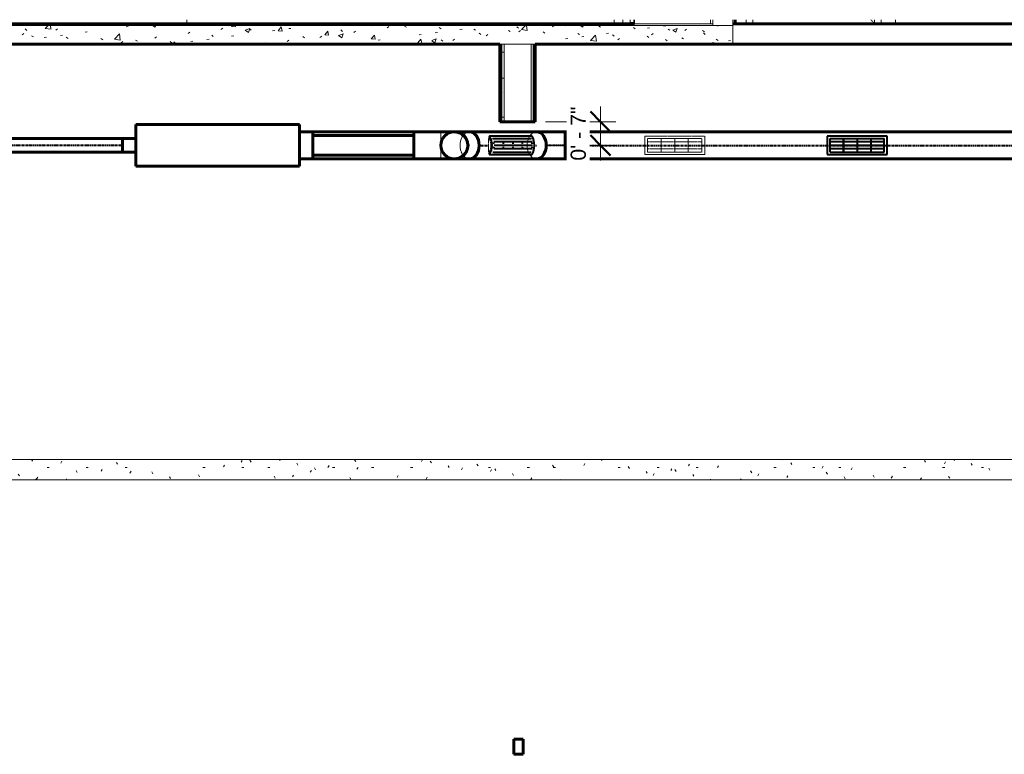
# Model space of a CAD drawing. Header units: inches. Extents: x -723 to 1689, y -292 to 603.
# Tile 6 of 40: x -575 to -284, y 10 to 227. Entities that reach past the tile are written whole.
import ezdxf

# ---------------------------------------------------------------- set-up
doc = ezdxf.new("R2010")
doc.units = ezdxf.units.IN
doc.header["$MEASUREMENT"] = 0
for name, pattern in [('Center', [1.25, 0.25, -0.1875, 0.625, -0.1875]), ('Dash 1_16_', [0.125, 0.0625, -0.0625]), ('Hidden 1_16_', [0.09375, 0.0625, -0.03125])]:
    doc.linetypes.add(name, pattern=pattern)
for name, color, linetype, lineweight in [('A-ANNO-DIMS', 211, 'Continuous', 9), ('A-ANNO-DIMS-48', 211, 'Continuous', 9), ('A-DETL', 90, 'Hidden 1_16_', 9), ('A-DOOR', 31, 'Continuous', 18), ('A-DOOR-FRAM', 31, 'Continuous', 9), ('A-FLOR', 192, 'Continuous', 18), ('A-FLOR-MCUT', 51, 'Continuous', 18), ('A-FLOR-PATT', 8, 'Continuous', 70), ('A-WALL', 113, 'Continuous', 18), ('A-WALL-PATT', 111, 'Continuous', 60), ('E-ELEC-FIXT', 91, 'Continuous', 60), ('I-WALL', 2, 'Continuous', 18), ('M-EQPM', 50, 'Continuous', 60), ('M-HVAC-CDFF', 50, 'Continuous', 40), ('M-HVAC-DUCT', 70, 'Continuous', 60), ('M-HVAC-DUCT-CNTR', 70, 'Center', 40), ('Q-CASE', 31, 'Continuous', 9), ('Q-SPCQ', 91, 'Continuous', 9)]:
    doc.layers.add(name, color=color, linetype=linetype, lineweight=lineweight)
doc.styles.add('Arial_3', font='arial.ttf', dxfattribs={"height": 4.5})
doc.dimstyles.new('Linear_-_3_32__Arial', dxfattribs={"dimscale": 12, "dimtxt": 4.591167, "dimasz": 0.5, "dimexe": 0.375, "dimexo": 0.25, "dimgap": 0.25, "dimtad": 1, "dimdec": 5, "dimrnd": 0.03125, "dimzin": 1, "dimdsep": 46, "dimlunit": 4, "dimtxsty": 'Arial_3', "dimblk1": 'OBLIQUE', "dimblk2": 'OBLIQUE', "dimsah": 1, "dimcen": 0.09, "dimdle": 0.375, "dimazin": 0, "dimtfac": 1, "dimtdec": 4, "dimtix": 1, "dimtmove": 0, "dimatfit": 3, "dimfxl": 1, "dimtvp": 1, "dimtfill": 1, "dimfrac": 2, "dimtolj": 1, "dimtzin": 0, "dimarcsym": 2})
pattern_1 = [(0, (70.296, 444.113), (15.36, 3.84), [0.6336, -10.886, 0.6336, -10.886, -61.44]), (0, (70.296, 444.113), (15.36, 3.84), [-23.04, 0.6336, -22.406, 0.6336, -10.886, -26.88]), (0, (70.296, 444.113), (15.36, 3.84), [-57.6, 0.6336, -7.046, 0.6336, -18.566]), (120, (76.056, 446.033), (-11.005538, 11.38215), [0.6336, -10.886, 0.6336, -10.886, -61.44]), (120, (76.056, 446.033), (-11.005538, 11.38215), [-23.04, 0.6336, -22.406, 0.6336, -10.886, -26.88]), (120, (76.056, 446.033), (-11.005538, 11.38215), [-57.6, 0.6336, -7.046, 0.6336, -18.566]), (240, (77.976, 453.713), (-4.354462, -15.22215), [0.6336, -10.886, 0.6336, -10.886, -61.44]), (240, (77.976, 453.713), (-4.354462, -15.22215), [-23.04, 0.6336, -22.406, 0.6336, -10.886, -26.88]), (240, (77.976, 453.713), (-4.354462, -15.22215), [-57.6, 0.6336, -7.046, 0.6336, -18.566])]

# ---------------------------------------------------------------- blocks, each defined once
blk = doc.blocks.new('Vanity Cabinet-Double Door _ 4 Drawer - 48_-771924-Retail 109 - Raceway Coordination')
at = {"layer": 'Q-CASE'}
for p, q in [((-30.13, 226), (-30.13, 227.2)), ((17.87, 226), (17.87, 227.2))]:
    blk.add_line(p, q, dxfattribs=at)
blk = doc.blocks.new('Door-Passage-Single-Flush - 36_ x 84_ _Cores_-2162753-Retail 109 - Raceway Coordination')
at = {"layer": 'A-DOOR', "color": 213, "linetype": 'Dash 1_16_', "lineweight": 9}
blk.add_line((-37.41, 227.2), (-36.38, 226), dxfattribs=at)
at = {"layer": 'A-DOOR-FRAM', "color": 213}
for p, q in [((-74.38, 227.2), (-74.38, 226)), ((-72.38, 226), (-72.38, 227.2)), ((-36.38, 227.2), (-36.38, 226)), ((-34.38, 226), (-34.38, 227.2))]:
    blk.add_line(p, q, dxfattribs=at)
blk = doc.blocks.new('Refrigerator - 24_ x 25_ LH-782186-Retail 109 - Raceway Coordination')
at = {"layer": 'Q-SPCQ', "color": 213}
for p, q in [((-108.63, 227.2), (-108.63, 226.37)), ((-108.63, 226.37), (-107.63, 226.37)), ((-107.63, 226.37), (-107.63, 227.2)), ((-107.38, 227.2), (-107.38, 226)), ((-107.38, 226), (-84.88, 226)), ((-84.88, 226), (-84.88, 227.2))]:
    blk.add_line(p, q, dxfattribs=at)
blk = doc.blocks.new('Dishwasher - 24_ x 24_ x 34_-782193-Retail 109 - Raceway Coordination')
at = {"layer": 'Q-SPCQ'}
blk.add_line((-110.88, 226), (-110.88, 227.2), dxfattribs=at)
blk = doc.blocks.new('ST-VDC-01_ARCH_REF_v001_rvt_rvt-2-Retail 109 - Raceway Coordination')
at = {"layer": 'A-FLOR-PATT', "lineweight": 9}
h = blk.add_hatch(dxfattribs=at)
h.set_pattern_fill('FP_2', color=256, style=0, pattern_type=2)
h.set_pattern_definition([(50, (70.296, 444.113), (13.77135, -1.20496), [1.44, -15.84]), (355, (70.296, 444.113), (-2.6644, 14.44218), [1.152, -12.672]), (100.451, (71.443, 444.012), (11.10708, 13.23737), [1.224, -13.462]), (46.184, (70.296, 447.953), (20.4913, -3.17785), [2.16, -23.76]), (96.636, (72.003, 447.688), (17.9459, 18.70315), [1.836, -20.193]), (351.184, (70.296, 447.953), (17.9454, 18.7026), [1.728, -19.008]), (21, (72.216, 446.993), (11.46052, -7.73037), [1.44, -15.84]), (326, (72.216, 446.993), (4.67135, 13.92315), [1.152, -12.672]), (71.451, (73.171, 446.348), (16.13207, 6.19284), [1.224, -13.462]), (37.5, (70.296, 444.113), (0.233123, 6.39175), [0.6336, -11.885, 0.6336, -12.23, -12.72]), (37.5, (70.296, 444.113), (0.233123, 6.39175), [-25.382, 0.6336, -12.086]), (7.5, (70.296, 444.113), (5.05073, 7.57304), [0.6336, -6.701, 0.6336, -11.597, -4.848]), (7.5, (70.296, 444.113), (5.05073, 7.57304), [-19.565, 0.6336, -4.214]), (327.5, (66.014, 444.113), (10.24958, -0.43289), [0.6336, -4.166, 0.6336, -14.342, -19.872]), (327.5, (66.014, 444.113), (10.24958, -0.43289), [-19.776, 0.6336, -19.238]), (317.5, (64.094, 444.113), (11.19739, 1.92214), [0.6336, -5.606, 0.6336, -9.312, -14.112]), (317.5, (64.094, 444.113), (11.19739, 1.92214), [-16.186, 0.6336, -13.478])])
h.paths.add_polyline_path([(-166.99, 220), (-78.25, 220), (-78.25, 225.5), (-309.37, 225.5), (-309.37, 220), (-214.45, 220)])
at = {"layer": 'A-WALL-PATT', "lineweight": 9}
h = blk.add_hatch(dxfattribs=at)
h.set_pattern_fill('FP_3', color=256, style=0, pattern_type=2)
h.set_pattern_definition(pattern_1)
h.paths.add_polyline_path([(-84.25, 226), (-84.25, 227.2), (-84.88, 227.2), (-84.88, 226)])
h = blk.add_hatch(dxfattribs=at)
h.set_pattern_fill('FP_3', color=256, style=0, pattern_type=2)
h.set_pattern_definition(pattern_1)
h.paths.add_polyline_path([(-78.25, 227.2), (-78.25, 226), (-77.63, 226), (-77.63, 227.2)])
h = blk.add_hatch(dxfattribs=at)
h.set_pattern_fill('FP_3', color=256, style=0, pattern_type=2)
h.set_pattern_definition(pattern_1)
h.paths.add_polyline_path([(-146.61, 197), (-146.61, 220), (-147.24, 220), (-147.24, 197)])
h = blk.add_hatch(dxfattribs=at)
h.set_pattern_fill('FP_3', color=256, style=0, pattern_type=2)
h.set_pattern_definition(pattern_1)
h.paths.add_polyline_path([(-146.61, 197), (-145.99, 197), (-145.99, 220), (-146.61, 220), (-146.61, 199.63)])
h = blk.add_hatch(dxfattribs=at)
h.set_pattern_fill('FP_3', color=256, style=0, pattern_type=2)
h.set_pattern_definition(pattern_1)
h.paths.add_polyline_path([(-137.36, 197), (-136.74, 197), (-136.74, 220), (-137.36, 220), (-137.36, 199.63)])
h = blk.add_hatch(dxfattribs=at)
h.set_pattern_fill('FP_3', color=256, style=0, pattern_type=2)
h.set_pattern_definition(pattern_1)
h.paths.add_polyline_path([(11.91, 91), (11.91, 97), (-293.03, 97), (-293.03, 91), (10.97, 91)])
h.paths.add_polyline_path([(33.25, 91), (33.25, 97), (22.11, 97), (22.11, 91), (22.83, 91)])
h.paths.add_polyline_path([(15.91, 91), (15.91, 97), (14.11, 97), (14.11, 91)])
h.paths.add_polyline_path([(18.11, 91), (19.91, 91), (19.91, 97), (18.11, 97), (18.11, 96.25)])
at = {"layer": 'A-FLOR', "color": 133, "lineweight": 60}
for p, q in [((-107.38, 226), (-309.37, 226)), ((38.87, 226), (-78.25, 226)), ((-298.14, 220), (-147.24, 220)), ((-136.74, 220), (-78.25, 220)), ((-78.25, 220), (38.87, 220))]:
    blk.add_line(p, q, dxfattribs=at)
at = {"layer": 'A-FLOR', "color": 9}
blk.add_line((-78.25, 226), (-78.25, 225.5), dxfattribs=at)
at = {"layer": 'A-FLOR-MCUT', "color": 9}
for p, q in [((-84.25, 225.5), (-309.37, 225.5)), ((-84.25, 226), (-84.88, 226)), ((-84.25, 225.5), (-84.25, 226)), ((-78.25, 225.5), (-84.25, 225.5)), ((-78.25, 220), (-78.25, 225.5)), ((-78.25, 225.5), (-78.25, 220)), ((-147.24, 220), (-146.61, 220)), ((-146.61, 220), (-145.99, 220)), ((-145.99, 220), (-137.99, 220)), ((-137.99, 220), (-137.36, 220)), ((-137.36, 220), (-136.74, 220))]:
    blk.add_line(p, q, dxfattribs=at)
at = {"layer": 'A-WALL', "color": 9}
for p, q in [((-239.88, 227.2), (-239.88, 226)), ((-84.88, 226), (-84.25, 226)), ((-84.25, 227.2), (-84.25, 226)), ((-84.25, 226), (-84.25, 225.5)), ((-84.25, 225.5), (-78.25, 225.5)), ((-78.25, 227.2), (-78.25, 226)), ((-146.61, 220), (-147.24, 220)), ((-145.99, 220), (-146.61, 220)), ((-146.61, 197), (-146.61, 220)), ((-137.99, 220), (-145.99, 220)), ((-145.99, 197), (-145.99, 220)), ((-137.36, 220), (-137.99, 220)), ((-137.99, 197), (-137.99, 220)), ((-136.74, 220), (-137.36, 220)), ((-137.36, 197), (-137.36, 220)), ((-293.03, 97), (45.25, 97)), ((45.25, 91), (-293.03, 91))]:
    blk.add_line(p, q, dxfattribs=at)
at = {"layer": 'A-WALL', "lineweight": 9}
blk.add_line((-113.44, 227.2), (-113.44, 226), dxfattribs=at)
at = {"layer": 'I-WALL', "color": 133, "lineweight": 60}
for p, q in [((-78.25, 226), (-77.63, 226)), ((-77.63, 226), (-77.63, 227.2)), ((-147.24, 220), (-147.24, 197)), ((-136.74, 197), (-136.74, 220)), ((-147.24, 197), (-136.74, 197))]:
    blk.add_line(p, q, dxfattribs=at)
at = {"layer": 'A-DOOR', "color": 213, "lineweight": 9}
blk.add_blockref('Door-Passage-Single-Flush - 36_ x 84_ _Cores_-2162753-Retail 109 - Raceway Coordination', (0, 0), dxfattribs=at)
at = {"layer": 'Q-CASE', "color": 213, "lineweight": 9}
blk.add_blockref('Vanity Cabinet-Double Door _ 4 Drawer - 48_-771924-Retail 109 - Raceway Coordination', (0, 0), dxfattribs=at)
at = {"layer": 'Q-SPCQ', "color": 213, "lineweight": 9}
for name in ['Dishwasher - 24_ x 24_ x 34_-782193-Retail 109 - Raceway Coordination', 'Refrigerator - 24_ x 25_ LH-782186-Retail 109 - Raceway Coordination']:
    blk.add_blockref(name, (0, 0), dxfattribs=at)
blk = doc.blocks.new('HeatRecoveryUnit - Heat Recovery Unit _HRU_-V36-Retail 109 - Raceway Coordination')
at = {"layer": 'M-EQPM', "color": 7}
for p, q in [((-254.93, 196.14), (-206.5, 196.14)), ((-254.93, 183.86), (-254.93, 196.14)), ((-206.5, 183.86), (-206.5, 196.14)), ((-202.56, 194), (-206.5, 194)), ((-202.56, 190), (-202.56, 194)), ((-254.93, 192), (-258.86, 192)), ((-258.86, 192), (-258.86, 190)), ((-258.86, 190), (-258.86, 188)), ((-202.56, 186), (-202.56, 190)), ((-258.86, 188), (-254.93, 188)), ((-206.5, 183.86), (-254.93, 183.86)), ((-206.5, 186), (-202.56, 186))]:
    blk.add_line(p, q, dxfattribs=at)
blk = doc.blocks.new('Round Elbow - 1_5 D-1395954-Retail 109 - Raceway Coordination')
at = {"layer": 'M-HVAC-DUCT', "color": 6}
for p, q in [((-172.7, 194), (-172.7, 190)), ((-172.7, 190), (-172.7, 186))]:
    blk.add_line(p, q, dxfattribs=at)
at = {"layer": 'M-HVAC-DUCT', "color": 6, "flags": 128}
for points in [[(-172.7, 194), (-172.22, 194), (-171.74, 194), (-171.26, 194), (-170.79, 194), (-170.31, 194), (-169.84, 194), (-169.38, 194), (-168.92, 194), (-168.47, 194), (-168.02, 194), (-167.59, 194), (-167.16, 194), (-166.73, 194), (-166.32, 194), (-165.92, 194), (-165.53, 194), (-165.15, 194), (-164.78, 194), (-164.43, 194), (-164.09, 194), (-163.76, 194), (-163.45, 194), (-163.15, 194), (-162.87, 194), (-162.6, 194), (-162.35, 194), (-162.11, 194), (-161.9, 194), (-161.7, 194), (-161.51, 194), (-161.35, 194), (-161.2, 194), (-161.07, 194), (-160.96, 194), (-160.87, 194), (-160.8, 194), (-160.75, 194), (-160.71, 194), (-160.7, 194), (-160.7, 194)], [(-160.7, 194), (-160.54, 194), (-160.38, 193.99), (-160.22, 193.97), (-160.06, 193.95), (-159.9, 193.92), (-159.75, 193.89), (-159.59, 193.84), (-159.44, 193.8), (-159.29, 193.74), (-159.14, 193.68), (-158.99, 193.62), (-158.85, 193.55), (-158.71, 193.47), (-158.57, 193.39), (-158.44, 193.3), (-158.31, 193.21), (-158.18, 193.11), (-158.06, 193.01), (-157.94, 192.9), (-157.83, 192.79), (-157.72, 192.67), (-157.61, 192.55), (-157.51, 192.42), (-157.42, 192.29), (-157.33, 192.16), (-157.25, 192.02), (-157.17, 191.89), (-157.1, 191.74), (-157.03, 191.6), (-156.97, 191.45), (-156.91, 191.3), (-156.87, 191.15), (-156.82, 190.99), (-156.79, 190.84), (-156.76, 190.68), (-156.73, 190.52), (-156.71, 190.36), (-156.7, 190.2), (-156.7, 190.04), (-156.7, 190)], [(-156.7, 190), (-156.7, 189.84), (-156.71, 189.68), (-156.73, 189.52), (-156.75, 189.36), (-156.78, 189.21), (-156.81, 189.05), (-156.85, 188.89), (-156.9, 188.74), (-156.95, 188.59), (-157.01, 188.44), (-157.08, 188.3), (-157.15, 188.15), (-157.23, 188.01), (-157.31, 187.88), (-157.4, 187.74), (-157.49, 187.61), (-157.59, 187.48), (-157.69, 187.36), (-157.8, 187.24), (-157.91, 187.13), (-158.03, 187.02), (-158.15, 186.92), (-158.27, 186.82), (-158.4, 186.72), (-158.54, 186.63), (-158.67, 186.55), (-158.81, 186.47), (-158.95, 186.4), (-159.1, 186.33), (-159.25, 186.27), (-159.4, 186.22), (-159.55, 186.17), (-159.7, 186.13), (-159.86, 186.09), (-160.02, 186.06), (-160.18, 186.03), (-160.33, 186.02), (-160.49, 186.01), (-160.65, 186), (-160.7, 186)], [(-160.7, 186), (-160.71, 186), (-160.74, 186), (-160.78, 186), (-160.85, 186), (-160.94, 186), (-161.04, 186), (-161.16, 186), (-161.31, 186), (-161.47, 186), (-161.64, 186), (-161.84, 186), (-162.05, 186), (-162.28, 186), (-162.53, 186), (-162.79, 186), (-163.07, 186), (-163.37, 186), (-163.68, 186), (-164, 186), (-164.34, 186), (-164.69, 186), (-165.05, 186), (-165.43, 186), (-165.82, 186), (-166.21, 186), (-166.62, 186), (-167.04, 186), (-167.47, 186), (-167.91, 186), (-168.35, 186), (-168.8, 186), (-169.26, 186), (-169.72, 186), (-170.19, 186), (-170.66, 186), (-171.13, 186), (-171.61, 186), (-172.09, 186), (-172.57, 186), (-172.7, 186)]]:
    blk.add_lwpolyline(points, dxfattribs=at)
at = {"layer": 'M-HVAC-DUCT', "color": 6}
for start, end in [(90, 180), (0, 90), (180, 270), (270, 360)]:
    blk.add_arc((-160.7, 190), 4, start, end, dxfattribs=at)
blk = doc.blocks.new('Round Elbow - 1_5 D-V37-Retail 109 - Raceway Coordination')
at = {"layer": 'A-DETL', "color": 160}
for p, q in [((-164.67, 194), (-164.67, 190.24)), ((-164.67, 190.21), (-164.67, 190)), ((-164.67, 190), (-164.67, 189.79)), ((-164.67, 189.76), (-164.67, 186))]:
    blk.add_line(p, q, dxfattribs=at)
at = {"layer": 'M-HVAC-DUCT', "color": 5, "flags": 128}
for points in [[(-156.18, 194), (-156.53, 194), (-156.89, 194), (-157.26, 194), (-157.64, 194), (-158.04, 194), (-158.44, 194), (-158.86, 194), (-159.28, 194), (-159.72, 194), (-160.16, 194), (-160.61, 194), (-160.7, 194)], [(-160.7, 186), (-160.44, 186), (-159.99, 186), (-159.56, 186), (-159.13, 186), (-158.71, 186), (-158.29, 186), (-157.89, 186), (-157.5, 186), (-157.12, 186), (-156.76, 186), (-156.4, 186), (-156.18, 186)]]:
    blk.add_lwpolyline(points, dxfattribs=at)
at = {"layer": 'M-HVAC-DUCT', "color": 5}
for start_param, end_param in [(4.712389, 6.283185), (3.141593, 4.712389)]:
    blk.add_ellipse((-156.18, 190), major_axis=(0, 4), ratio=0.707107, start_param=start_param, end_param=end_param, dxfattribs=at)
blk = doc.blocks.new('Round Elbow - 1_5 D-V38-Retail 109 - Raceway Coordination')
at = {"layer": 'A-DETL', "color": 160}
for start_param, end_param in [(0.002653, 1.570796), (1.570796, 3.13894)]:
    blk.add_ellipse((-136.34, 190), major_axis=(0, 4), ratio=0.707107, start_param=start_param, end_param=end_param, dxfattribs=at)
at = {"layer": 'M-HVAC-DUCT', "color": 5}
for p, q in [((-127.86, 190), (-127.86, 194)), ((-127.86, 186), (-127.86, 190))]:
    blk.add_line(p, q, dxfattribs=at)
at = {"layer": 'M-HVAC-DUCT', "color": 5, "flags": 128}
for points in [[(-136.34, 194), (-136, 194), (-135.64, 194), (-135.27, 194), (-134.88, 194), (-134.49, 194), (-134.08, 194), (-133.67, 194), (-133.24, 194), (-132.81, 194), (-132.37, 194), (-131.92, 194), (-131.46, 194), (-131, 194), (-130.54, 194), (-130.07, 194), (-129.6, 194), (-129.12, 194), (-128.64, 194), (-128.16, 194), (-127.86, 194)], [(-127.86, 186), (-128.34, 186), (-128.82, 186), (-129.29, 186), (-129.77, 186), (-130.24, 186), (-130.71, 186), (-131.17, 186), (-131.63, 186), (-132.08, 186), (-132.53, 186), (-132.97, 186), (-133.4, 186), (-133.82, 186), (-134.23, 186), (-134.63, 186), (-135.02, 186), (-135.4, 186), (-135.77, 186), (-136.12, 186), (-136.34, 186)]]:
    blk.add_lwpolyline(points, dxfattribs=at)
at = {"layer": 'M-HVAC-DUCT', "color": 5}
for start_param, end_param in [(4.712389, 6.283185), (3.141593, 4.712389)]:
    blk.add_ellipse((-136.34, 190), major_axis=(0, 4), ratio=0.707107, start_param=start_param, end_param=end_param, dxfattribs=at)
blk = doc.blocks.new('Supply Grille - Double Deflection - Curve Face Rectangular Neck - 16x4 Connection 8 Diameter Duct-1533314-Retail 109 - Raceway Coordination')
at = {"layer": 'M-HVAC-CDFF', "color": 170}
for p, q in [((-32.625, 192.75), (-50.375, 192.75)), ((-50.375, 192.75), (-50.375, 187.25)), ((-32.625, 187.25), (-32.625, 192.75)), ((-49.5, 188), (-49.5, 192)), ((-49.5, 192), (-33.5, 192)), ((-33.5, 191), (-49.5, 191)), ((-33.5, 191), (-49.5, 191)), ((-33.5, 190), (-49.5, 190)), ((-33.5, 190), (-49.5, 190)), ((-45.5, 188), (-45.5, 192)), ((-45.5, 192), (-45.5, 188)), ((-41.5, 192), (-41.5, 188)), ((-41.5, 192), (-41.5, 188)), ((-37.5, 192), (-37.5, 188)), ((-37.5, 192), (-37.5, 188)), ((-33.5, 188), (-33.5, 192)), ((-50.375, 187.25), (-32.625, 187.25)), ((-33.5, 189), (-49.5, 189)), ((-33.5, 189), (-49.5, 189)), ((-49.5, 188), (-33.5, 188))]:
    blk.add_line(p, q, dxfattribs=at)
blk = doc.blocks.new('Supply Grille - Double Deflection - Curve Face Rectangular Neck - 16x4 Connection 8 Diameter Duct-V39-Retail 109 - Raceway Coordination')
at = {"layer": 'A-DETL', "color": 160}
for p, q in [((-150.13, 192), (-150.61, 192)), ((-150.61, 192), (-150.61, 188)), ((-150.61, 188), (-150.13, 188))]:
    blk.add_line(p, q, dxfattribs=at)
for start_param, end_param in [(5.211304, 5.307375), (4.961966, 5.042785), (4.11737, 4.213365), (4.382115, 4.462701)]:
    blk.add_ellipse((-152.56, 190), major_axis=(0, 4), ratio=0.707107, start_param=start_param, end_param=end_param, dxfattribs=at)
at = {"layer": 'M-HVAC-CDFF', "color": 170}
for p, q in [((-150.27, 192.75), (-150.4, 192.59)), ((-137.72, 192.75), (-150.27, 192.75)), ((-149.29, 192), (-137.98, 192)), ((-137.71, 191), (-149.02, 191)), ((-137.62, 190), (-148.94, 190)), ((-150.4, 187.41), (-150.27, 187.25)), ((-150.27, 187.25), (-137.72, 187.25)), ((-149.29, 188), (-137.98, 188)), ((-137.71, 189), (-149.02, 189))]:
    blk.add_line(p, q, dxfattribs=at)
for centre, major_axis, start_param, end_param in [((-152.56, 190), (0, 4), 5.307865, 5.41599), ((-152.56, 190), (0, 4.25), 4.008551, 5.415992), ((-140.01, 190), (0, 4.25), 4.008551, 5.415992), ((-152.56, 190), (0, 4), 5.043274, 5.210815), ((-152.56, 190), (0, 4), 4.71239, 4.961477), ((-152.56, 190), (0, 4), 4.463191, 4.712269), ((-151.94, 190), (0, 4.25), 5.193618, 5.202346), ((-151.94, 190), (0, 4.25), 4.825825, 4.903752), ((-151.94, 190), (0, 4.25), 4.520943, 4.598946), ((-149.11, 190), (0, 4.25), 5.193618, 5.202346), ((-149.11, 190), (0, 4.25), 4.825825, 4.903752), ((-149.11, 190), (0, 4.25), 4.520943, 4.598946), ((-146.28, 190), (0, 4.25), 5.193618, 5.202346), ((-146.28, 190), (0, 4.25), 4.825825, 4.903752), ((-146.28, 190), (0, 4.25), 4.520943, 4.598946), ((-143.46, 190), (0, 4.25), 5.193618, 5.202346), ((-143.46, 190), (0, 4.25), 4.825825, 4.903752), ((-143.46, 190), (0, 4.25), 4.520943, 4.598946), ((-140.63, 190), (0, 4.25), 5.193618, 5.202346), ((-140.63, 190), (0, 4.25), 4.825825, 4.903752), ((-140.63, 190), (0, 4.25), 4.520943, 4.598946), ((-152.56, 190), (0, 4), 4.008549, 4.11688), ((-152.56, 190), (0, 4), 4.213855, 4.381626), ((-151.94, 190), (0, 4.25), 4.222432, 4.231064), ((-149.11, 190), (0, 4.25), 4.222432, 4.231064), ((-146.28, 190), (0, 4.25), 4.222432, 4.231064), ((-143.46, 190), (0, 4.25), 4.222432, 4.231064), ((-140.63, 190), (0, 4.25), 4.222432, 4.231064)]:
    blk.add_ellipse(centre, major_axis=major_axis, ratio=0.707107, start_param=start_param, end_param=end_param, dxfattribs=at)
blk = doc.blocks.new('Supply Grille - Double Deflection - Curve Face Rectangular Neck - 16x4 Connection 8 Diameter Duct-V43-Retail 109 - Raceway Coordination')
at = {"layer": 'A-DETL', "color": 160}
for p, q in [((3.625, 192.75), (21.375, 192.75)), ((3.625, 187.25), (3.625, 192.75)), ((21.375, 192.75), (21.375, 187.25)), ((4.5, 188), (4.5, 192)), ((4.5, 192), (20.5, 192)), ((20.5, 191), (4.5, 191)), ((20.5, 191), (4.5, 191)), ((8.5, 188), (8.5, 192)), ((8.5, 188), (8.5, 192)), ((12.5, 192), (12.5, 188)), ((12.5, 188), (12.5, 192)), ((16.5, 192), (16.5, 188)), ((16.5, 188), (16.5, 192)), ((20.5, 188), (20.5, 192)), ((21.375, 187.25), (3.625, 187.25)), ((20.5, 189), (4.5, 189)), ((20.5, 189), (4.5, 189)), ((4.5, 188), (20.5, 188))]:
    blk.add_line(p, q, dxfattribs=at)
blk = doc.blocks.new('ST-VDC-01_HVAC_REF_v001_rvt_rvt-2-Retail 109 - Raceway Coordination')
at = {"layer": 'A-DETL', "color": 160}
for p, q in [((-164.67, 191.04), (-164.67, 194)), ((-164.67, 190.24), (-164.67, 191.04)), ((-164.67, 190), (-164.67, 190.21)), ((-164.67, 189.79), (-164.67, 190)), ((-164.67, 188.96), (-164.67, 189.76)), ((-164.67, 186), (-164.67, 188.96))]:
    blk.add_line(p, q, dxfattribs=at)
for start_param, end_param in [(0.003142, 1.570796), (1.570796, 3.138459)]:
    blk.add_ellipse((-156.18, 190), major_axis=(0, 4), ratio=0.707107, start_param=start_param, end_param=end_param, dxfattribs=at)
at = {"layer": 'M-HVAC-DUCT', "color": 5}
for p, q in [((-172.7, 194), (-202.56, 194)), ((-136.34, 194), (-156.18, 194)), ((23.92, 194), (-127.86, 194)), ((-127.86, 194), (-127.86, 190)), ((-127.86, 190), (-127.86, 186)), ((-202.56, 186), (-172.7, 186)), ((-156.18, 186), (-136.34, 186)), ((-127.86, 186), (23.92, 186))]:
    blk.add_line(p, q, dxfattribs=at)
at = {"layer": 'M-HVAC-DUCT', "color": 6}
for p, q in [((-172.7, 192.94), (-202.56, 192.94)), ((-202.56, 187.06), (-172.7, 187.06))]:
    blk.add_line(p, q, dxfattribs=at)
at = {"layer": 'M-HVAC-DUCT', "color": 3}
for p, q in [((-258.86, 192), (-309.37, 192)), ((-309.37, 188), (-258.86, 188))]:
    blk.add_line(p, q, dxfattribs=at)
at = {"layer": 'M-HVAC-DUCT', "color": 5}
for centre, start_param, end_param in [((-156.18, 190), 4.712389, 6.283185), ((-136.34, 190), 4.712389, 6.283185), ((-156.18, 190), 3.141593, 4.712389), ((-136.34, 190), 3.141593, 4.712389)]:
    blk.add_ellipse(centre, major_axis=(0, 4), ratio=0.707107, start_param=start_param, end_param=end_param, dxfattribs=at)
at = {"layer": 'M-HVAC-DUCT-CNTR', "color": 90}
blk.add_line((-258.86, 190), (-309.37, 190), dxfattribs=at)
at = {"layer": 'M-HVAC-DUCT-CNTR', "color": 170}
for p, q in [((-156.18, 190), (-156.67, 190)), ((-153.35, 190), (-150.61, 190)), ((-137, 190), (-136.34, 190)), ((-127.86, 190), (-133.54, 190)), ((-127.86, 190), (23.92, 190))]:
    blk.add_line(p, q, dxfattribs=at)
at = {"layer": 'M-EQPM', "color": 160, "linetype": 'Hidden 1_16_', "lineweight": 9}
blk.add_blockref('HeatRecoveryUnit - Heat Recovery Unit _HRU_-V36-Retail 109 - Raceway Coordination', (0, 0), dxfattribs=at)
at = {"layer": 'M-HVAC-CDFF', "color": 160, "linetype": 'Hidden 1_16_', "lineweight": 9}
for name, p in [('Supply Grille - Double Deflection - Curve Face Rectangular Neck - 16x4 Connection 8 Diameter Duct-V39-Retail 109 - Raceway Coordination', (0, 0)), ('Supply Grille - Double Deflection - Curve Face Rectangular Neck - 16x4 Connection 8 Diameter Duct-V39-Retail 109 - Raceway Coordination', (0, 0)), ('Supply Grille - Double Deflection - Curve Face Rectangular Neck - 16x4 Connection 8 Diameter Duct-V43-Retail 109 - Raceway Coordination', (-108, 0)), ('Supply Grille - Double Deflection - Curve Face Rectangular Neck - 16x4 Connection 8 Diameter Duct-1533314-Retail 109 - Raceway Coordination', (0, 0))]:
    blk.add_blockref(name, p, dxfattribs=at)
at = {"layer": 'M-HVAC-DUCT', "color": 160, "linetype": 'Hidden 1_16_', "lineweight": 9}
for name in ['Round Elbow - 1_5 D-1395954-Retail 109 - Raceway Coordination', 'Round Elbow - 1_5 D-V37-Retail 109 - Raceway Coordination', 'Round Elbow - 1_5 D-V37-Retail 109 - Raceway Coordination', 'Round Elbow - 1_5 D-V38-Retail 109 - Raceway Coordination', 'Round Elbow - 1_5 D-V38-Retail 109 - Raceway Coordination']:
    blk.add_blockref(name, (0, 0), dxfattribs=at)
blk = doc.blocks.new('Duplex Receptacle - Standard-516793-Retail 109 - Raceway Coordination')
at = {"layer": 'E-ELEC-FIXT'}
for p, q in [((-140.38, 14.25), (-143.13, 14.25)), ((-143.13, 14.25), (-143.13, 9.75)), ((-140.38, 9.75), (-140.38, 14.25)), ((-143.13, 9.75), (-140.38, 9.75))]:
    blk.add_line(p, q, dxfattribs=at)
blk = doc.blocks.new('DIMBLOCK1-Retail 109 - Raceway Coordination')
at = {"layer": 'A-ANNO-DIMS-48'}
for p, q in [((-403.41, 185.5), (-403.41, 201.5)), ((-403.41, 197), (-419.69, 197)), ((-403.41, 197), (-398.91, 197)), ((-403.41, 190), (-419.3, 190)), ((-403.41, 190), (-398.91, 190))]:
    blk.add_line(p, q, dxfattribs=at)
at = {"layer": 'A-ANNO-DIMS-48', "lineweight": 50}
for p, q in [((-403.41, 197), (-406.41, 200)), ((-403.41, 197), (-400.41, 194)), ((-403.41, 190), (-406.41, 193)), ((-403.41, 190), (-400.41, 187))]:
    blk.add_line(p, q, dxfattribs=at)
at = {"layer": 'A-ANNO-DIMS-48', "color": 0, "insert": (-412.25, 185.48), "char_height": 4.5, "width": 19.2405, "attachment_point": 1, "rotation": 90, "line_spacing_factor": 0.941778, "style": 'Arial_3', "bg_fill": 3, "box_fill_scale": 1.25, "bg_fill_color": 256, "bg_fill_true_color": 13158600, "bg_fill_transparency": 0}
blk.add_mtext('0\' - 7"', dxfattribs=at)
blk = doc.blocks.new('_Oblique')
at = {"color": 0, "linetype": 'ByBlock', "lineweight": -2}
blk.add_line((-0.5, -0.5), (0.5, 0.5), dxfattribs=at)

msp = doc.modelspace()

# ---------------------------------------------------------------- block references
at = {"lineweight": 9}
for name in ['ST-VDC-01_ARCH_REF_v001_rvt_rvt-2-Retail 109 - Raceway Coordination', 'ST-VDC-01_HVAC_REF_v001_rvt_rvt-2-Retail 109 - Raceway Coordination']:
    msp.add_blockref(name, (-285.957498, 0), dxfattribs=at)
at = {"layer": 'E-ELEC-FIXT'}
msp.add_blockref('Duplex Receptacle - Standard-516793-Retail 109 - Raceway Coordination', (-285.957498, 0), dxfattribs=at)

# ---------------------------------------------------------------- next in the draw order: dimensions: what is measured, and where the dimension line sits
at = {"layer": 'A-ANNO-DIMS'}
dim = msp.add_linear_dim(base=(-403.407935, 197), p1=(-422.299522, 190), p2=(-422.693471, 197), angle=90, dimstyle='Linear_-_3_32__Arial', override={"dimpost": '<>', "dimfxl": 7.011077}, dxfattribs=at)
dim.commit()
dim.dimension.update_dxf_attribs({"geometry": 'DIMBLOCK1-Retail 109 - Raceway Coordination', "text_midpoint": (-408.705514, 193.5)})

doc.saveas('drawing.dxf')
